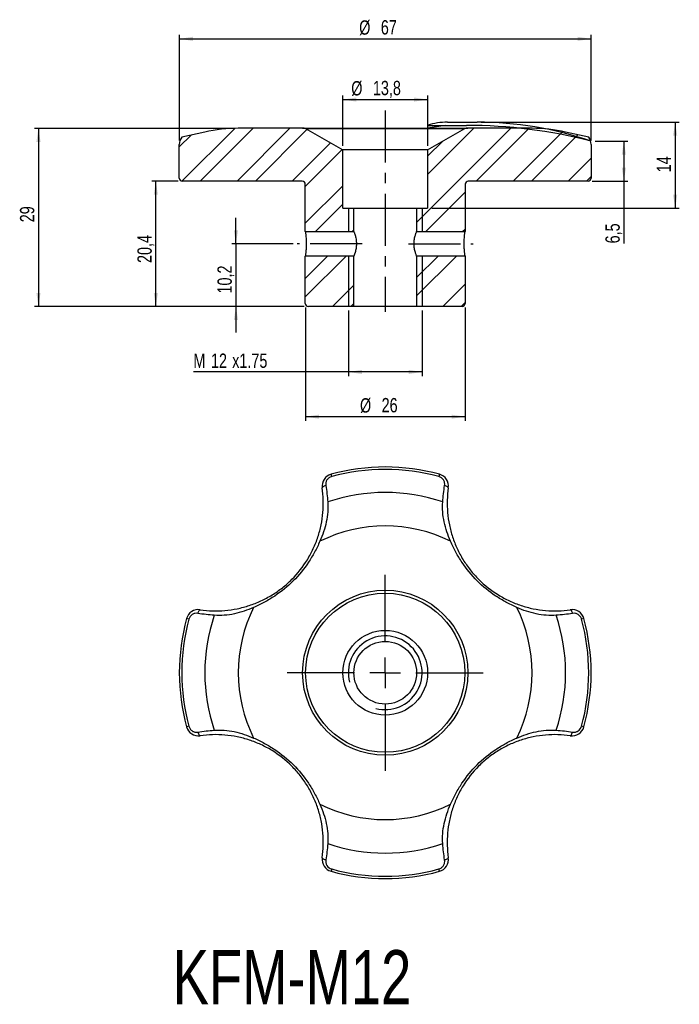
# Model space of a CAD drawing. Extents: x 18 to 125, y 27 to 187.
import ezdxf

# ---------------------------------------------------------------- set-up
doc = ezdxf.new("R2010")
doc.units = 0
doc.header["$LTSCALE"] = 0.666667
doc.linetypes.add('CENTERX2', pattern=[20.32, 12.7, -2.54, 2.54, -2.54])
doc.layers.get('0').update_dxf_attribs({"linetype": 'CONTINUOUS'})
doc.layers.add('FORMATO', color=179, linetype='CONTINUOUS')
doc.styles.add('SLDTEXTSTYLE0', font='TXT', dxfattribs={"width": 0.75})
doc.dimstyles.new('SLDDIMSTYLE0', dxfattribs={"dimtxt": 2.333333, "dimasz": 2.201333, "dimexe": 0, "dimexo": 0.0625, "dimgap": 0.583333, "dimtad": 1, "dimdec": 3, "dimrnd": 1e-09, "dimzin": 12, "dimtxsty": 'SLDTEXTSTYLE0', "dimsah": 1, "dimcen": 0.09, "dimazin": 3, "dimtfac": 1, "dimtdec": 3, "dimtofl": 0, "dimtmove": 0, "dimatfit": 3, "dimtolj": 1, "dimtzin": 12})
doc.dimstyles.new('SLDDIMSTYLE1', dxfattribs={"dimtxt": 2.333333, "dimasz": 2.201333, "dimexe": 0, "dimexo": 0.0625, "dimgap": 0.583333, "dimtad": 1, "dimdec": 3, "dimrnd": 1e-09, "dimzin": 12, "dimtxsty": 'SLDTEXTSTYLE0', "dimsah": 1, "dimcen": 0.09, "dimazin": 3, "dimtfac": 1, "dimtdec": 3, "dimtmove": 0, "dimatfit": 3, "dimtolj": 1, "dimtzin": 12})

# ---------------------------------------------------------------- blocks, each defined once
blk = doc.blocks.new('SW_CENTERMARKSYMBOL_0')
at = {"layer": 'FORMATO', "color": 0}
for p, q in [((0, 5), (0, 15.94)), ((0, 0), (0, 2.5)), ((-5, 0), (-15.94, 0)), ((0, 0), (-2.5, 0)), ((0, 0), (0, -2.5)), ((0, 0), (2.5, 0)), ((5, 0), (15.94, 0)), ((0, -5), (0, -15.94))]:
    blk.add_line(p, q, dxfattribs=at)
blk = doc.blocks.new('_D')
at = {"layer": 'FORMATO'}
for p, q in [((111.38, 167.37), (116.71, 167.37)), ((116.04, 167.37), (116.04, 160.87)), ((110.88, 160.87), (116.71, 160.87)), ((116.04, 160.87), (116.04, 150.74))]:
    blk.add_line(p, q, dxfattribs=at)
for points in [[(116.04, 167.37), (115.7, 165.17), (116.38, 165.17)], [(116.04, 160.87), (116.38, 163.07), (115.7, 163.07)]]:
    blk.add_solid(points, dxfattribs=at)
at = {"layer": 'FORMATO', "insert": (113.03, 150.74), "char_height": 2.333, "attachment_point": 1, "rotation": 90, "style": 'SLDTEXTSTYLE0'}
blk.add_mtext('6,5', dxfattribs=at)
blk = doc.blocks.new('_D_1')
at = {"layer": 'FORMATO'}
for p, q in [((92.85, 170.47), (125.06, 170.47)), ((124.39, 170.47), (124.39, 156.47)), ((84.78, 156.47), (125.06, 156.47))]:
    blk.add_line(p, q, dxfattribs=at)
for points in [[(124.39, 170.47), (124.05, 168.27), (124.73, 168.27)], [(124.39, 156.47), (124.73, 158.67), (124.05, 158.67)]]:
    blk.add_solid(points, dxfattribs=at)
at = {"layer": 'FORMATO', "insert": (121.38, 162.31), "char_height": 2.333, "attachment_point": 1, "rotation": 90, "style": 'SLDTEXTSTYLE0'}
blk.add_mtext('14', dxfattribs=at)
blk = doc.blocks.new('_D_2')
at = {"layer": 'FORMATO', "color": 7}
for p, q in [((43.72, 167.51), (43.72, 184.71)), ((110.72, 167.51), (110.72, 184.71)), ((43.72, 184.04), (110.72, 184.04))]:
    blk.add_line(p, q, dxfattribs=at)
for points in [[(43.72, 184.04), (45.92, 183.7), (45.92, 184.38)], [(110.72, 184.04), (108.51, 184.38), (108.51, 183.7)]]:
    blk.add_solid(points, dxfattribs=at)
at = {"layer": 'FORMATO', "color": 7, "char_height": 2.333, "attachment_point": 1, "style": 'SLDTEXTSTYLE0'}
for s, insert in [('%%c', (72.98, 187.05)), ('67', (76.5, 187.08))]:
    blk.add_mtext(s, dxfattribs=dict(at, insert=insert))
blk = doc.blocks.new('_D_3')
at = {"layer": 'FORMATO', "color": 7}
for p, q in [((70.32, 166.64), (70.32, 174.82)), ((84.12, 166.64), (84.12, 174.82)), ((70.32, 174.15), (84.12, 174.15))]:
    blk.add_line(p, q, dxfattribs=at)
for points in [[(70.32, 174.15), (72.52, 173.82), (72.52, 174.49)], [(84.12, 174.15), (81.91, 174.49), (81.91, 173.82)]]:
    blk.add_solid(points, dxfattribs=at)
at = {"layer": 'FORMATO', "color": 7, "char_height": 2.333, "attachment_point": 1, "style": 'SLDTEXTSTYLE0'}
for s, insert in [('%%c', (71.69, 177.16)), ('13,8', (75.21, 177.2))]:
    blk.add_mtext(s, dxfattribs=dict(at, insert=insert))
blk = doc.blocks.new('_D_4')
at = {"layer": 'FORMATO', "color": 7}
for p, q in [((71.22, 139.81), (71.22, 129.14)), ((83.22, 139.81), (83.22, 129.14)), ((71.22, 129.81), (46.01, 129.81)), ((83.22, 129.81), (71.22, 129.81))]:
    blk.add_line(p, q, dxfattribs=at)
for points in [[(71.22, 129.81), (73.42, 129.47), (73.42, 130.15)], [(83.22, 129.81), (81.01, 130.15), (81.01, 129.47)]]:
    blk.add_solid(points, dxfattribs=at)
at = {"layer": 'FORMATO', "color": 7, "attachment_point": 1, "style": 'SLDTEXTSTYLE0'}
for s, insert, char_height in [('M', (46.01, 132.81), 2.33), ('12', (48.87, 132.81), 2.333), ('x1.75', (52.32, 132.81), 2.333)]:
    blk.add_mtext(s, dxfattribs=dict(at, insert=insert, char_height=char_height))
blk = doc.blocks.new('_D_5')
at = {"layer": 'FORMATO', "color": 7}
for p, q in [((43.55, 160.87), (39.23, 160.87)), ((39.89, 140.47), (39.89, 160.87)), ((64.05, 140.47), (39.23, 140.47))]:
    blk.add_line(p, q, dxfattribs=at)
for points in [[(39.89, 160.87), (39.56, 158.67), (40.23, 158.67)], [(39.89, 140.47), (40.23, 142.67), (39.56, 142.67)]]:
    blk.add_solid(points, dxfattribs=at)
at = {"layer": 'FORMATO', "color": 7, "insert": (36.89, 147.55), "char_height": 2.333, "attachment_point": 1, "rotation": 90, "style": 'SLDTEXTSTYLE0'}
blk.add_mtext('20,4', dxfattribs=at)
blk = doc.blocks.new('_D_6')
at = {"layer": 'FORMATO'}
for p, q in [((52.65, 169.47), (20.13, 169.47)), ((20.8, 169.47), (20.8, 140.47)), ((64.05, 140.47), (20.13, 140.47))]:
    blk.add_line(p, q, dxfattribs=at)
for points in [[(20.8, 169.47), (20.46, 167.27), (21.14, 167.27)], [(20.8, 140.47), (21.14, 142.67), (20.46, 142.67)]]:
    blk.add_solid(points, dxfattribs=at)
at = {"layer": 'FORMATO', "insert": (17.79, 154.18), "char_height": 2.333, "attachment_point": 1, "rotation": 90, "style": 'SLDTEXTSTYLE0'}
blk.add_mtext('29', dxfattribs=at)
blk = doc.blocks.new('_D_7')
at = {"layer": 'FORMATO'}
for p, q in [((64.22, 140.31), (64.22, 121.86)), ((90.22, 140.31), (90.22, 121.86)), ((90.22, 122.53), (64.22, 122.53))]:
    blk.add_line(p, q, dxfattribs=at)
for points in [[(64.22, 122.53), (66.42, 122.19), (66.42, 122.86)], [(90.22, 122.53), (88.01, 122.86), (88.01, 122.19)]]:
    blk.add_solid(points, dxfattribs=at)
at = {"layer": 'FORMATO', "char_height": 2.333, "attachment_point": 1, "style": 'SLDTEXTSTYLE0'}
for s, insert in [('%%c', (73.11, 125.53)), ('26', (76.63, 125.57))]:
    blk.add_mtext(s, dxfattribs=dict(at, insert=insert))
blk = doc.blocks.new('_D_8')
at = {"layer": 'FORMATO'}
for p, q in [((52.93, 150.67), (52.93, 154.91)), ((62.22, 150.67), (52.26, 150.67)), ((52.93, 150.67), (52.93, 140.47)), ((64.05, 140.47), (52.26, 140.47)), ((52.93, 140.47), (52.93, 136.24))]:
    blk.add_line(p, q, dxfattribs=at)
for points in [[(52.93, 150.67), (53.27, 152.87), (52.59, 152.87)], [(52.93, 140.47), (52.59, 138.27), (53.27, 138.27)]]:
    blk.add_solid(points, dxfattribs=at)
at = {"layer": 'FORMATO', "insert": (49.92, 142.58), "char_height": 2.333, "attachment_point": 1, "rotation": 90, "style": 'SLDTEXTSTYLE0'}
blk.add_mtext('10,2', dxfattribs=at)

msp = doc.modelspace()

# ---------------------------------------------------------------- hatches: boundary and pattern name
at = {"linetype": 'CONTINUOUS'}
h = msp.add_hatch(dxfattribs=at)
h.set_pattern_fill('ANSI32', scale=0.66667, angle=2.8e-322, style=0)
edge = h.paths.add_edge_path(flags=0)
edge.add_line((44.2154, 160.873), (63.7154, 160.873))
edge.add_arc((63.7154, 160.373), 0.5, 0, 90, ccw=False)
edge.add_line((64.2154, 160.373), (64.2154, 152.673))
edge.add_line((64.2154, 152.673), (72.1154, 152.673))
edge.add_line((72.1154, 152.673), (72.1154, 156.473))
edge.add_line((72.1154, 156.473), (70.3154, 156.473))
edge.add_line((70.3154, 156.473), (70.3154, 165.973))
edge.add_line((70.3154, 165.973), (64.267, 169.465))
edge.add_arc((63.777, 154.473), 15, 88.127857, 90)
edge.add_line((63.777, 169.473), (53.3135, 169.473))
edge.add_arc((53.3135, 144.473), 25, 90, 102.578119)
edge.add_line((47.8692, 168.873), (44.1045, 168.033))
edge.add_arc((45.7154, 166.8477), 2, 143.652105, 180)
edge.add_line((43.7154, 166.8477), (43.7154, 161.373))
edge.add_arc((44.2154, 161.373), 0.5, 180, 270)
h = msp.add_hatch(dxfattribs=at)
h.set_pattern_fill('ANSI32', scale=0.66667, angle=2.8e-322, style=0)
edge = h.paths.add_edge_path(flags=0)
edge.add_arc((110.2154, 161.373), 0.5, 270, 360)
edge.add_line((110.7154, 161.373), (110.7154, 166.8477))
edge.add_arc((108.7154, 166.8477), 2, 0, 36.347895)
edge.add_line((110.3262, 168.033), (106.5615, 168.873))
edge.add_arc((101.1172, 144.473), 25, 77.421881, 90)
edge.add_line((101.1172, 169.473), (90.6537, 169.473))
edge.add_arc((90.6537, 154.473), 15, 90, 91.872143)
edge.add_line((90.1637, 169.465), (84.1154, 165.973))
edge.add_line((84.1154, 165.973), (84.1154, 156.473))
edge.add_line((84.1154, 156.473), (82.3154, 156.473))
edge.add_line((82.3154, 156.473), (82.3154, 152.673))
edge.add_line((82.3154, 152.673), (90.2154, 152.673))
edge.add_line((90.2154, 152.673), (90.2154, 160.373))
edge.add_arc((90.7154, 160.373), 0.5, 90, 180, ccw=False)
edge.add_line((90.7154, 160.873), (110.2154, 160.873))
h = msp.add_hatch(dxfattribs=at)
h.set_pattern_fill('ANSI32', scale=0.66667, angle=2.8e-322, style=0)
edge = h.paths.add_edge_path(flags=0)
edge.add_line((72.1154, 140.473), (72.1154, 148.673))
edge.add_line((72.1154, 148.673), (64.2154, 148.673))
edge.add_line((64.2154, 148.673), (64.2154, 140.973))
edge.add_arc((64.7154, 140.973), 0.5, 180, 270)
edge.add_line((64.7154, 140.473), (72.1154, 140.473))
h = msp.add_hatch(dxfattribs=at)
h.set_pattern_fill('ANSI32', scale=0.66667, angle=2.8e-322, style=0)
edge = h.paths.add_edge_path(flags=0)
edge.add_arc((89.7154, 140.973), 0.5, 270, 360)
edge.add_line((90.2154, 140.973), (90.2154, 148.673))
edge.add_line((90.2154, 148.673), (82.3154, 148.673))
edge.add_line((82.3154, 148.673), (82.3154, 140.473))
edge.add_line((82.3154, 140.473), (89.7154, 140.473))

# ---------------------------------------------------------------- linework, layer by layer
at = {"color": 7, "linetype": 'CONTINUOUS'}
for p, q in [((47.8692, 168.873), (44.1045, 168.033)), ((63.777, 169.473), (53.3135, 169.473)), ((63.777, 169.473), (90.6537, 169.473)), ((64.267, 169.465), (70.3154, 165.973)), ((64.267, 169.465), (90.1637, 169.465)), ((84.1154, 165.973), (90.1637, 169.465)), ((101.1172, 169.473), (90.6537, 169.473)), ((110.3262, 168.033), (106.5615, 168.873)), ((43.7154, 161.373), (43.7154, 166.8477)), ((110.7154, 166.8477), (110.7154, 161.373)), ((70.3154, 156.473), (70.3154, 165.973)), ((84.1154, 165.973), (70.3154, 165.973)), ((84.1154, 165.973), (84.1154, 156.473)), ((63.7154, 160.873), (44.2154, 160.873)), ((64.2154, 152.673), (64.2154, 160.373)), ((90.2154, 160.373), (90.2154, 152.673)), ((110.2154, 160.873), (90.7154, 160.873)), ((70.3154, 156.473), (72.1154, 156.473)), ((71.2154, 156.473), (71.2154, 152.673)), ((72.1154, 152.673), (72.1154, 156.473)), ((72.1154, 156.473), (82.3154, 156.473)), ((82.3154, 156.473), (82.3154, 152.673)), ((82.3154, 156.473), (84.1154, 156.473)), ((83.2154, 156.473), (83.2154, 152.673)), ((64.2154, 152.673), (72.1154, 152.673)), ((82.3154, 152.673), (90.2154, 152.673)), ((64.2154, 140.973), (64.2154, 148.673)), ((72.1154, 148.673), (64.2154, 148.673)), ((71.2154, 148.673), (71.2154, 140.473)), ((72.1154, 140.473), (72.1154, 148.673)), ((82.3154, 148.673), (82.3154, 140.473)), ((90.2154, 148.673), (82.3154, 148.673)), ((83.2154, 148.673), (83.2154, 140.473)), ((90.2154, 148.673), (90.2154, 140.973)), ((72.1154, 140.473), (64.7154, 140.473)), ((82.3154, 140.473), (72.1154, 140.473)), ((89.7154, 140.473), (82.3154, 140.473)), ((68.5105, 112.7859), (68.4082, 113.1614)), ((86.0225, 113.1614), (85.9202, 112.7859)), ((45.2692, 89.5447), (44.8938, 89.647)), ((109.5369, 89.647), (109.1615, 89.5447)), ((45.2692, 72.1349), (44.8938, 72.0326)), ((109.5369, 72.0326), (109.1615, 72.1349)), ((68.5105, 48.8937), (68.4082, 48.5182)), ((86.0225, 48.5182), (85.9202, 48.8937))]:
    msp.add_line(p, q, dxfattribs=at)
at = {"color": 7, "linetype": 'CONTINUOUS', "flags": 128}
for points in [[(67.5477, 111.3167), (67.4098, 111.2677), (67.2881, 111.2184), (67.1837, 111.1691), (67.0979, 111.1206), (67.0315, 111.0732), (66.9853, 111.0275), (66.9596, 110.9839), (66.9549, 110.943)], [(87.4758, 110.943), (87.4711, 110.9839), (87.4454, 111.0275), (87.3992, 111.0732), (87.3328, 111.1206), (87.247, 111.1691), (87.1426, 111.2184), (87.0209, 111.2677), (86.883, 111.3167)], [(46.7384, 90.5074), (46.7874, 90.6453), (46.8368, 90.7671), (46.886, 90.8714), (46.9346, 90.9572), (46.982, 91.0236), (47.0277, 91.0699), (47.0712, 91.0955), (47.1121, 91.1002)], [(107.3186, 91.1002), (107.3595, 91.0955), (107.4031, 91.0699), (107.4488, 91.0236), (107.4961, 90.9572), (107.5447, 90.8714), (107.5939, 90.7671), (107.6433, 90.6453), (107.6923, 90.5074)], [(46.7384, 71.1722), (46.7874, 71.0343), (46.8368, 70.9125), (46.886, 70.8082), (46.9346, 70.7223), (46.982, 70.656), (47.0277, 70.6097), (47.0712, 70.5841), (47.1121, 70.5794)], [(107.3186, 70.5794), (107.3595, 70.5841), (107.4031, 70.6097), (107.4488, 70.656), (107.4961, 70.7223), (107.5447, 70.8082), (107.5939, 70.9125), (107.6433, 71.0343), (107.6923, 71.1722)], [(67.5477, 50.3629), (67.4098, 50.4119), (67.2881, 50.4612), (67.1837, 50.5104), (67.0979, 50.559), (67.0315, 50.6064), (66.9853, 50.6521), (66.9596, 50.6956), (66.9549, 50.7366)], [(87.4758, 50.7366), (87.4711, 50.6956), (87.4454, 50.6521), (87.3992, 50.6064), (87.3328, 50.559), (87.247, 50.5104), (87.1426, 50.4612), (87.0209, 50.4119), (86.883, 50.3629)]]:
    msp.add_lwpolyline(points, dxfattribs=at)
at = {"color": 7, "linetype": 'CONTINUOUS'}
for radius in [13.4383, 12.9483, 6.9, 5.1]:
    msp.add_circle((77.2154, 80.8398), radius, dxfattribs=at)
for centre, radius, start, end in [((53.3135, 144.473), 25, 90, 102.578119), ((63.777, 154.473), 15, 88.127857, 90), ((90.6537, 154.473), 15, 90, 91.872143), ((101.1172, 144.473), 25, 77.421881, 90), ((45.7154, 166.8477), 2, 143.652105, 180), ((108.7154, 166.8477), 2, 0, 36.347895), ((44.2154, 161.373), 0.5, 180, 270), ((63.7154, 160.373), 0.5, 0, 90), ((90.7154, 160.373), 0.5, 90, 180), ((110.2154, 161.373), 0.5, 270, 0), ((64.7154, 140.973), 0.5, 180, 270), ((89.7154, 140.973), 0.5, 270, 0), ((77.2154, 80.8398), 33.5, 74.757729, 105.242271), ((77.2154, 80.8398), 33.1109, 74.757729, 105.242271), ((68.934, 111.2317), 2, 105.242271, 188.299429), ((85.4967, 111.2317), 2, 351.700571, 74.757729), ((77.2154, 80.8398), 29.3462, 71.418585, 108.581415), ((77.2154, 80.8398), 23.9019, 63.598728, 116.401272), ((77.2154, 80.8398), 23.9019, 153.598728, 206.401272), ((77.2154, 80.8398), 23.9019, 333.598728, 26.401272), ((46.8234, 89.1212), 2, 81.700571, 164.757729), ((77.2154, 80.8398), 29.3462, 161.418585, 198.581415), ((77.2154, 80.8398), 29.3462, 341.418585, 18.581415), ((107.6073, 89.1212), 2, 15.242271, 98.299429), ((77.2154, 80.8398), 33.5, 164.757729, 195.242271), ((77.2154, 80.8398), 33.1109, 164.757729, 195.242271), ((77.2154, 80.8398), 33.1109, 344.757729, 15.242271), ((77.2154, 80.8398), 33.5, 344.757729, 15.242271), ((77.2154, 80.8398), 6, 255, 195), ((46.8234, 72.5584), 2, 195.242271, 278.299429), ((107.6073, 72.5584), 2, 261.700571, 344.757729), ((77.2154, 80.8398), 23.9019, 243.598728, 296.401272), ((77.2154, 80.8398), 29.3462, 251.418585, 288.581415), ((68.934, 50.4479), 2, 171.700571, 254.757729), ((85.4967, 50.4479), 2, 285.242271, 8.299429), ((77.2154, 80.8398), 33.5, 254.757729, 285.242271), ((77.2154, 80.8398), 33.1109, 254.757729, 285.242271)]:
    msp.add_arc(centre, radius, start, end, dxfattribs=at)
for points, knots in [([(64.2154, 152.673), (64.2154, 152.673), (64.2174, 152.6601), (64.2251, 152.6092), (64.2308, 152.5706), (64.2451, 152.4702), (64.2536, 152.4088), (64.2722, 152.2636), (64.2824, 152.1793), (64.3127, 151.9032), (64.3329, 151.6803), (64.3616, 151.1992), (64.3702, 150.9363), (64.3701, 150.5393), (64.3681, 150.4093), (64.3603, 150.1534), (64.3544, 150.0263), (64.34, 149.7843), (64.3314, 149.6696), (64.3127, 149.4524), (64.3025, 149.3498), (64.2722, 149.0737), (64.2521, 148.9249), (64.2237, 148.7256), (64.2154, 148.673), (64.2154, 148.673)], [0, 0, 0, 0, 0.0625, 0.0625, 0.125, 0.125, 0.1875, 0.1875, 0.25, 0.25, 0.375, 0.375, 0.5, 0.5, 0.5625, 0.5625, 0.625, 0.625, 0.6875, 0.6875, 0.75, 0.75, 0.875, 0.875, 1, 1, 1, 1]), ([(72.1154, 152.673), (72.1154, 152.673), (72.137, 152.6194), (72.1922, 152.4686), (72.2146, 152.4059), (72.263, 152.2607), (72.289, 152.1785), (72.342, 151.995), (72.3689, 151.8934), (72.4185, 151.6784), (72.4415, 151.5642), (72.5005, 151.1996), (72.524, 150.9379), (72.5238, 150.5373), (72.518, 150.4063), (72.4964, 150.149), (72.4803, 150.0214), (72.4412, 149.7802), (72.4182, 149.666), (72.3682, 149.4498), (72.3413, 149.3488), (72.2623, 149.0753), (72.2104, 148.927), (72.1554, 148.7768), (72.1404, 148.7377), (72.1205, 148.686), (72.1154, 148.673), (72.1154, 148.673)], [0, 0, 0, 0, 0.125, 0.125, 0.1875, 0.1875, 0.25, 0.25, 0.3125, 0.3125, 0.375, 0.375, 0.5, 0.5, 0.5625, 0.5625, 0.625, 0.625, 0.6875, 0.6875, 0.75, 0.75, 0.875, 0.875, 0.9375, 0.9375, 1, 1, 1, 1]), ([(82.3154, 148.673), (82.3154, 148.673), (82.2937, 148.7267), (82.2385, 148.8775), (82.2162, 148.9402), (82.1677, 149.0854), (82.1417, 149.1676), (82.0887, 149.3511), (82.0618, 149.4527), (82.0122, 149.6676), (81.9892, 149.7818), (81.9302, 150.1465), (81.9067, 150.4082), (81.9069, 150.8088), (81.9127, 150.9398), (81.9343, 151.1971), (81.9504, 151.3247), (81.9896, 151.5659), (82.0126, 151.6801), (82.0625, 151.8962), (82.0894, 151.9973), (82.1684, 152.2708), (82.2204, 152.4191), (82.2754, 152.5693), (82.2903, 152.6084), (82.3102, 152.6601), (82.3154, 152.673), (82.3154, 152.673)], [0, 0, 0, 0, 0.125, 0.125, 0.1875, 0.1875, 0.25, 0.25, 0.3125, 0.3125, 0.375, 0.375, 0.5, 0.5, 0.5625, 0.5625, 0.625, 0.625, 0.6875, 0.6875, 0.75, 0.75, 0.875, 0.875, 0.9375, 0.9375, 1, 1, 1, 1]), ([(90.2154, 148.673), (90.2154, 148.673), (90.2133, 148.686), (90.2057, 148.7369), (90.1999, 148.7755), (90.1856, 148.8759), (90.1771, 148.9373), (90.1585, 149.0825), (90.1483, 149.1668), (90.1181, 149.4429), (90.0978, 149.6658), (90.0691, 150.1468), (90.0606, 150.4098), (90.0606, 150.8068), (90.0627, 150.9368), (90.0705, 151.1927), (90.0763, 151.3198), (90.0907, 151.5617), (90.0993, 151.6765), (90.118, 151.8936), (90.1282, 151.9963), (90.1585, 152.2723), (90.1786, 152.4211), (90.207, 152.6205), (90.2154, 152.673), (90.2154, 152.673)], [0, 0, 0, 0, 0.0625, 0.0625, 0.125, 0.125, 0.1875, 0.1875, 0.25, 0.25, 0.375, 0.375, 0.5, 0.5, 0.5625, 0.5625, 0.625, 0.625, 0.6875, 0.6875, 0.75, 0.75, 0.875, 0.875, 1, 1, 1, 1]), ([(68.5105, 112.7859), (68.3546, 112.7435), (68.2048, 112.6719), (67.9435, 112.4832), (67.8293, 112.3642), (67.6534, 112.0964), (67.5904, 111.9461), (67.5243, 111.6344), (67.5209, 111.4735), (67.5477, 111.3167)], [0, 0, 0, 0, 0.25, 0.25, 0.5, 0.5, 0.75, 0.75, 1, 1, 1, 1]), ([(86.883, 111.3167), (86.9097, 111.4725), (86.9065, 111.6339), (86.8404, 111.9459), (86.7782, 112.0949), (86.5122, 112.5001), (86.2349, 112.7002), (85.9202, 112.7859)], [0, 0, 0, 0, 0.25, 0.25, 0.5, 0.5, 1, 1, 1, 1]), ([(47.1121, 91.1002), (48.4427, 90.9061), (49.7815, 90.8655), (51.8007, 91.038), (52.4796, 91.1358), (53.8097, 91.4079), (54.4634, 91.5817), (55.748, 92.0042), (56.3789, 92.2528), (57.6169, 92.8267), (58.2258, 93.1536), (59.3899, 93.8697), (59.9488, 94.2604), (60.7527, 94.8953), (61.0148, 95.1151), (61.5274, 95.5712), (61.7783, 95.808), (62.9888, 97.02), (63.8292, 98.0862), (64.9006, 99.8278), (65.2276, 100.4366), (65.8019, 101.6753), (66.0506, 102.3064), (66.4732, 103.591), (66.6471, 104.2445), (66.9191, 105.5741), (67.017, 106.2531), (67.1897, 108.2732), (67.149, 109.6124), (66.9549, 110.943)], [0, 0, 0, 0, 0.125, 0.125, 0.1875, 0.1875, 0.25, 0.25, 0.3125, 0.3125, 0.375, 0.375, 0.4375, 0.4375, 0.46875, 0.46875, 0.5, 0.5, 0.625, 0.625, 0.6875, 0.6875, 0.75, 0.75, 0.8125, 0.8125, 0.875, 0.875, 1, 1, 1, 1]), ([(87.4758, 110.943), (87.2817, 109.6124), (87.241, 108.2736), (87.4135, 106.2544), (87.5114, 105.5755), (87.7834, 104.2454), (87.9573, 103.5918), (88.3798, 102.3072), (88.6284, 101.6763), (89.2023, 100.4382), (89.5291, 99.8294), (90.2453, 98.6653), (90.636, 98.1063), (91.2709, 97.3025), (91.4906, 97.0403), (91.9467, 96.5278), (92.1836, 96.2769), (93.3956, 95.0664), (94.4617, 94.226), (96.2034, 93.1546), (96.8121, 92.8276), (98.0508, 92.2532), (98.6819, 92.0045), (99.9665, 91.582), (100.6201, 91.4081), (101.9497, 91.1361), (102.6286, 91.0381), (104.6488, 90.8654), (105.9879, 90.9061), (107.3186, 91.1002)], [0, 0, 0, 0, 0.125, 0.125, 0.1875, 0.1875, 0.25, 0.25, 0.3125, 0.3125, 0.375, 0.375, 0.4375, 0.4375, 0.46875, 0.46875, 0.5, 0.5, 0.625, 0.625, 0.6875, 0.6875, 0.75, 0.75, 0.8125, 0.8125, 0.875, 0.875, 1, 1, 1, 1]), ([(67.8641, 108.6562), (67.9021, 108.1125), (67.9013, 107.5691), (67.821, 106.4836), (67.7417, 105.9416), (67.5122, 104.8592), (67.3633, 104.3235), (67.0132, 103.2738), (66.8117, 102.7575), (66.5873, 102.2488)], [0, 0, 0, 0, 0.25, 0.25, 0.5, 0.5, 0.75, 0.75, 1, 1, 1, 1]), ([(87.8435, 102.2488), (87.3951, 103.265), (87.0368, 104.3071), (86.6921, 105.9242), (86.6106, 106.4748), (86.5292, 107.5675), (86.5286, 108.1127), (86.5666, 108.6562)], [0, 0, 0, 0, 0.5, 0.5, 0.75, 0.75, 1, 1, 1, 1]), ([(66.5873, 102.2488), (66.3224, 101.6484), (66.0361, 101.0596), (65.417, 99.9162), (65.084, 99.3605), (64.0087, 97.7449), (63.1903, 96.736), (61.3291, 94.8736), (60.3205, 94.0541), (58.7022, 92.9758), (58.1452, 92.6417), (56.9983, 92.0204), (56.4065, 91.7326), (55.8064, 91.4679)], [0, 0, 0, 0, 0.125, 0.125, 0.25, 0.25, 0.5, 0.5, 0.75, 0.75, 0.875, 0.875, 1, 1, 1, 1]), ([(98.6243, 91.4679), (98.0239, 91.7328), (97.4352, 92.0191), (96.2918, 92.6381), (95.736, 92.9712), (94.1205, 94.0465), (93.1116, 94.8649), (91.2491, 96.7261), (90.4296, 97.7346), (89.3514, 99.3529), (89.0172, 99.91), (88.3959, 101.0569), (88.1082, 101.6486), (87.8435, 102.2488)], [0, 0, 0, 0, 0.125, 0.125, 0.25, 0.25, 0.5, 0.5, 0.75, 0.75, 0.875, 0.875, 1, 1, 1, 1]), ([(55.8064, 91.4679), (54.7901, 91.0196), (53.748, 90.6613), (52.131, 90.3165), (51.5804, 90.235), (50.4876, 90.1537), (49.9425, 90.153), (49.399, 90.191)], [0, 0, 0, 0, 0.5, 0.5, 0.75, 0.75, 1, 1, 1, 1]), ([(105.0317, 90.191), (104.4881, 90.153), (103.9446, 90.1538), (102.8592, 90.2341), (102.3172, 90.3135), (101.2347, 90.5429), (100.699, 90.6919), (99.6493, 91.0419), (99.1331, 91.2434), (98.6243, 91.4679)], [0, 0, 0, 0, 0.25, 0.25, 0.5, 0.5, 0.75, 0.75, 1, 1, 1, 1]), ([(46.7384, 90.5074), (46.5826, 90.5341), (46.4213, 90.531), (46.1092, 90.4648), (45.9602, 90.4026), (45.555, 90.1367), (45.355, 89.8594), (45.2692, 89.5447)], [0, 0, 0, 0, 0.25, 0.25, 0.5, 0.5, 1, 1, 1, 1]), ([(109.1615, 89.5447), (109.119, 89.7005), (109.0475, 89.8504), (108.8588, 90.1117), (108.7398, 90.2258), (108.4719, 90.4017), (108.3216, 90.4647), (108.01, 90.5309), (107.8491, 90.5343), (107.6923, 90.5074)], [0, 0, 0, 0, 0.25, 0.25, 0.5, 0.5, 0.75, 0.75, 1, 1, 1, 1]), ([(45.2692, 72.1349), (45.3117, 71.9791), (45.3832, 71.8292), (45.5719, 71.5679), (45.6909, 71.4538), (45.9588, 71.2778), (46.1091, 71.2149), (46.4207, 71.1487), (46.5816, 71.1453), (46.7384, 71.1722)], [0, 0, 0, 0, 0.25, 0.25, 0.5, 0.5, 0.75, 0.75, 1, 1, 1, 1]), ([(107.6923, 71.1722), (107.8481, 71.1455), (108.0094, 71.1486), (108.3215, 71.2148), (108.4705, 71.277), (108.8757, 71.5429), (109.0757, 71.8202), (109.1615, 72.1349)], [0, 0, 0, 0, 0.25, 0.25, 0.5, 0.5, 1, 1, 1, 1]), ([(66.9549, 50.7366), (67.149, 52.0672), (67.1897, 53.406), (67.0172, 55.4252), (66.9193, 56.1041), (66.6473, 57.4342), (66.4734, 58.0878), (66.0509, 59.3724), (65.8023, 60.0033), (65.2284, 61.2414), (64.9016, 61.8502), (64.1854, 63.0143), (63.7947, 63.5733), (63.1598, 64.3771), (62.9401, 64.6392), (62.484, 65.1518), (62.2472, 65.4027), (61.0351, 66.6132), (59.969, 67.4536), (58.2273, 68.525), (57.6186, 68.852), (56.3799, 69.4263), (55.7488, 69.6751), (54.4642, 70.0976), (53.8106, 70.2715), (52.4811, 70.5435), (51.8021, 70.6415), (49.7819, 70.8142), (48.4428, 70.7735), (47.1121, 70.5794)], [0, 0, 0, 0, 0.125, 0.125, 0.1875, 0.1875, 0.25, 0.25, 0.3125, 0.3125, 0.375, 0.375, 0.4375, 0.4375, 0.46875, 0.46875, 0.5, 0.5, 0.625, 0.625, 0.6875, 0.6875, 0.75, 0.75, 0.8125, 0.8125, 0.875, 0.875, 1, 1, 1, 1]), ([(49.399, 71.4886), (49.9426, 71.5266), (50.4861, 71.5258), (51.5715, 71.4455), (52.1136, 71.3661), (53.196, 71.1367), (53.7317, 70.9877), (54.7814, 70.6377), (55.2976, 70.4361), (55.8064, 70.2117)], [0, 0, 0, 0, 0.25, 0.25, 0.5, 0.5, 0.75, 0.75, 1, 1, 1, 1]), ([(107.3186, 70.5794), (105.988, 70.7735), (104.6492, 70.8141), (102.63, 70.6416), (101.9511, 70.5437), (100.621, 70.2717), (99.9673, 70.0978), (98.6828, 69.6754), (98.0519, 69.4268), (96.8138, 68.8529), (96.2049, 68.526), (95.0408, 67.8099), (94.4819, 67.4191), (93.6781, 66.7843), (93.4159, 66.5645), (92.9033, 66.1084), (92.6524, 65.8716), (91.4419, 64.6596), (90.6016, 63.5934), (89.5301, 61.8518), (89.2031, 61.243), (88.6288, 60.0043), (88.3801, 59.3732), (87.9575, 58.0886), (87.7837, 57.435), (87.5116, 56.1055), (87.4137, 55.4265), (87.241, 53.4064), (87.2817, 52.0672), (87.4758, 50.7366)], [0, 0, 0, 0, 0.125, 0.125, 0.1875, 0.1875, 0.25, 0.25, 0.3125, 0.3125, 0.375, 0.375, 0.4375, 0.4375, 0.46875, 0.46875, 0.5, 0.5, 0.625, 0.625, 0.6875, 0.6875, 0.75, 0.75, 0.8125, 0.8125, 0.875, 0.875, 1, 1, 1, 1]), ([(98.6243, 70.2117), (99.6406, 70.66), (100.6827, 71.0183), (102.2997, 71.3631), (102.8504, 71.4446), (103.9431, 71.5259), (104.4882, 71.5265), (105.0317, 71.4886)], [0, 0, 0, 0, 0.5, 0.5, 0.75, 0.75, 1, 1, 1, 1]), ([(55.8064, 70.2117), (56.4068, 69.9468), (56.9956, 69.6605), (58.139, 69.0415), (58.6947, 68.7084), (60.3102, 67.6331), (61.3191, 66.8147), (63.1816, 64.9535), (64.0011, 63.9449), (65.0793, 62.3267), (65.4135, 61.7696), (66.0348, 60.6227), (66.3225, 60.031), (66.5873, 59.4308)], [0, 0, 0, 0, 0.125, 0.125, 0.25, 0.25, 0.5, 0.5, 0.75, 0.75, 0.875, 0.875, 1, 1, 1, 1]), ([(87.8435, 59.4308), (88.1083, 60.0312), (88.3946, 60.62), (89.0137, 61.7634), (89.3467, 62.3191), (90.422, 63.9347), (91.2404, 64.9436), (93.1016, 66.806), (94.1102, 67.6255), (95.7285, 68.7038), (96.2855, 69.0379), (97.4324, 69.6592), (98.0242, 69.9469), (98.6243, 70.2117)], [0, 0, 0, 0, 0.125, 0.125, 0.25, 0.25, 0.5, 0.5, 0.75, 0.75, 0.875, 0.875, 1, 1, 1, 1]), ([(66.5873, 59.4308), (67.0356, 58.4146), (67.3939, 57.3725), (67.7386, 55.7554), (67.8201, 55.2048), (67.9015, 54.1121), (67.9021, 53.5669), (67.8641, 53.0234)], [0, 0, 0, 0, 0.5, 0.5, 0.75, 0.75, 1, 1, 1, 1]), ([(86.5666, 53.0234), (86.5286, 53.5671), (86.5294, 54.1105), (86.6097, 55.196), (86.689, 55.738), (86.9185, 56.8204), (87.0675, 57.3561), (87.4175, 58.4058), (87.619, 58.9221), (87.8435, 59.4308)], [0, 0, 0, 0, 0.25, 0.25, 0.5, 0.5, 0.75, 0.75, 1, 1, 1, 1]), ([(67.5477, 50.3629), (67.521, 50.207), (67.5242, 50.0457), (67.5903, 49.7337), (67.6525, 49.5847), (67.9185, 49.1795), (68.1958, 48.9794), (68.5105, 48.8937)], [0, 0, 0, 0, 0.25, 0.25, 0.5, 0.5, 1, 1, 1, 1]), ([(85.9202, 48.8937), (86.0761, 48.9361), (86.2259, 49.0077), (86.4872, 49.1964), (86.6014, 49.3153), (86.7773, 49.5832), (86.8403, 49.7335), (86.9064, 50.0452), (86.9099, 50.2061), (86.883, 50.3629)], [0, 0, 0, 0, 0.25, 0.25, 0.5, 0.5, 0.75, 0.75, 1, 1, 1, 1])]:
    msp.add_open_spline(points, degree=3, knots=knots, dxfattribs=at)
for points in [[(67.5477, 111.3167), (67.6988, 110.4358), (67.8018, 109.5487), (67.8641, 108.6562)], [(86.5666, 108.6562), (86.6289, 109.5487), (86.7319, 110.4358), (86.883, 111.3167)], [(49.399, 90.191), (48.5065, 90.2533), (47.6194, 90.3563), (46.7384, 90.5074)], [(107.6923, 90.5074), (106.8113, 90.3563), (105.9242, 90.2533), (105.0317, 90.191)], [(46.7384, 71.1722), (47.6194, 71.3233), (48.5065, 71.4263), (49.399, 71.4886)], [(105.0317, 71.4886), (105.9242, 71.4263), (106.8113, 71.3233), (107.6923, 71.1722)], [(67.8641, 53.0234), (67.8018, 52.1309), (67.6988, 51.2438), (67.5477, 50.3629)], [(86.883, 50.3629), (86.7319, 51.2438), (86.6289, 52.1309), (86.5666, 53.0234)]]:
    msp.add_open_spline(points, degree=3, dxfattribs=at)
at = {"layer": 'FORMATO', "color": 7, "linetype": 'CENTERX2'}
msp.add_line((77.2154, 172.3729), (77.2154, 139.6235), dxfattribs=at)
at = {"layer": 'FORMATO'}
for p, q in [((84.1154, 169.9474), (90.4505, 169.9474)), ((87.034, 169.9474), (84.1154, 169.4857)), ((87.3392, 170.473), (92.185, 170.473))]:
    msp.add_line(p, q, dxfattribs=at)
at = {"layer": 'FORMATO', "linetype": 'CENTERX2'}
for p, q in [((73.4487, 150.673), (62.882, 150.673)), ((80.982, 150.673), (91.5487, 150.673))]:
    msp.add_line(p, q, dxfattribs=at)
at = {"layer": 'FORMATO'}
for centre, radius, start, end in [((87.3392, 160.3243), 10.1487, 90, 108.521553), ((90.4505, 88.8993), 81.0481, 75.520442, 90), ((92.185, 113.54), 56.9331, 71.005551, 90)]:
    msp.add_arc(centre, radius, start, end, dxfattribs=at)

# ---------------------------------------------------------------- block references
msp.add_blockref('SW_CENTERMARKSYMBOL_0', (77.2154, 80.8398), dxfattribs=at)

# ---------------------------------------------------------------- texts
at = {"layer": 'FORMATO', "insert": (42.6392, 35.6855), "char_height": 8.81944, "attachment_point": 1, "style": 'SLDTEXTSTYLE0'}
msp.add_mtext('KFM-M12', dxfattribs=at)

# ---------------------------------------------------------------- dimensions: what is measured, and where the dimension line sits
at = {"layer": 'FORMATO', "color": 7}
for base, p1, p2, text, picture, middle in [((110.7154, 184.041), (43.7154, 166.8477), (110.7154, 166.8477), '%%c<>', '_D_2', (76.4642, 184.041)), ((84.1154, 174.1545), (70.3154, 165.973), (84.1154, 165.973), '%%c<>', '_D_3', (76.4638, 174.1545)), ((71.2154, 129.8064), (83.2154, 140.473), (71.2154, 140.473), 'M<>x1.75', '_D_4', (52.9272, 129.8064))]:
    dim = msp.add_linear_dim(base=base, p1=p1, p2=p2, text=text, dimstyle='SLDDIMSTYLE0', dxfattribs=at)
    dim.commit()
    dim.dimension.update_dxf_attribs({"geometry": picture, "text_midpoint": middle, "dimtype": 160})
at = {"layer": 'FORMATO'}
for base, p1, p2, dimstyle, picture, middle in [((124.391, 156.473), (92.185, 170.473), (84.1154, 156.473), 'SLDDIMSTYLE0', '_D_1', (124.391, 164.0375)), ((20.7966, 140.473), (53.3135, 169.473), (64.7154, 140.473), 'SLDDIMSTYLE0', '_D_6', (20.7966, 155.9001)), ((116.0405, 160.873), (110.7154, 167.373), (110.2154, 160.873), 'SLDDIMSTYLE0', '_D', (116.0405, 152.8995)), ((52.9272, 140.473), (62.882, 150.673), (64.7154, 140.473), 'SLDDIMSTYLE1', '_D_8', (52.9272, 145.5941))]:
    dim = msp.add_linear_dim(base=base, p1=p1, p2=p2, angle=90, dimstyle=dimstyle, dxfattribs=at)
    dim.commit()
    dim.dimension.update_dxf_attribs({"geometry": picture, "text_midpoint": middle, "dimtype": 160})
at = {"layer": 'FORMATO', "color": 7}
dim = msp.add_linear_dim(base=(39.8942, 160.873), p1=(64.7154, 140.473), p2=(44.2154, 160.873), angle=90, dimstyle='SLDDIMSTYLE0', dxfattribs=at)
dim.commit()
dim.dimension.update_dxf_attribs({"geometry": '_D_5', "text_midpoint": (39.8942, 150.5655), "dimtype": 160})
at = {"layer": 'FORMATO'}
dim = msp.add_linear_dim(base=(64.2154, 122.5263), p1=(90.2154, 140.973), p2=(64.2154, 140.973), text='%%c<>', dimstyle='SLDDIMSTYLE0', dxfattribs=at)
dim.commit()
dim.dimension.update_dxf_attribs({"geometry": '_D_7', "text_midpoint": (76.5934, 122.5263), "dimtype": 160})

doc.saveas('drawing.dxf')
